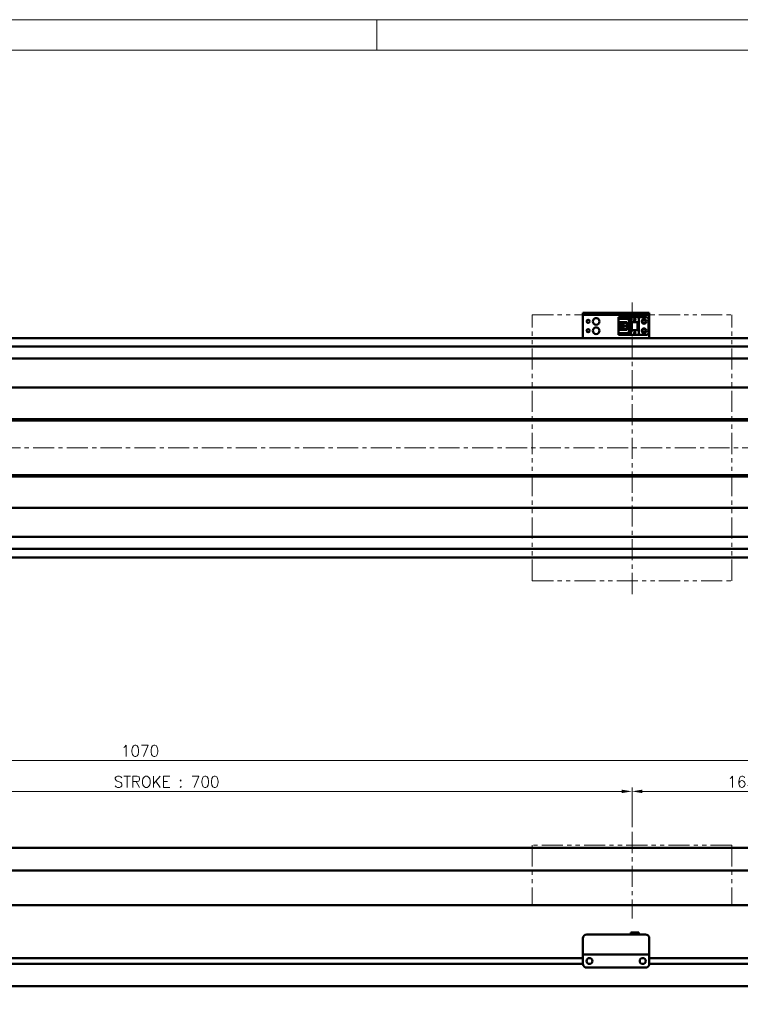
# Model space of a CAD drawing. Header units: millimetres. Extents: x 46891 to 50463, y 6223 to 9884.
# Tile 4 of 6: x 49236 to 49778, y 9144 to 9884. Entities that reach past the tile are written whole.
import ezdxf

# ---------------------------------------------------------------- set-up
doc = ezdxf.new("R2010")
doc.units = ezdxf.units.MM
doc.header["$LTSCALE"] = 0.5
doc.linetypes.add('CENTER', pattern=[50.8, 31.75, -6.35, 6.35, -6.35])
doc.linetypes.add('PHANTOM', pattern=[63.5, 31.75, -6.35, 6.35, -6.35, 6.35, -6.35])
doc.layers.get('0').update_dxf_attribs({"lineweight": 20})
doc.layers.add('1', color=1, linetype='CENTER', lineweight=13)
doc.layers.add('외형선(ISO)', color=7, linetype='Continuous', lineweight=50)
doc.styles.add('DSR TEXT', font='romans.shx', dxfattribs={"bigfont": 'whgtxt.shx'})
doc.styles.get("Standard").update_dxf_attribs({"font": 'romans.shx', "bigfont": 'whgtxt.shx'})
doc.dimstyles.new('DSR', dxfattribs={"dimscale": 2, "dimtxt": 3, "dimasz": 3, "dimexe": 0.5, "dimexo": 0.5, "dimgap": 0.5, "dimtad": 1, "dimdsep": 46, "dimtxsty": 'Standard', "dimcen": 2.5, "dimclrd": 4, "dimclre": 4, "dimclrt": 2, "dimadec": 0, "dimazin": 2, "dimtfac": 1, "dimtmove": 0, "dimatfit": 3, "dimfxl": 0, "dimlwd": -1, "dimlwe": -1, "dimarcsym": 0})

# ---------------------------------------------------------------- blocks, each defined once
blk = doc.blocks.new('A$C1C1952E1')
at = {"color": 1}
blk.add_lwpolyline([(0, 0), (420, 0), (420, 297), (0, 297)], close=True, dxfattribs=at)
at = {"color": 3}
blk.add_lwpolyline([(5, 5), (415, 5), (415, 292), (5, 292)], close=True, dxfattribs=at)
blk = doc.blocks.new('*D78')
at = {"color": 1, "linetype": 'ByBlock'}
for p, q in [((48996.92, 9277.17), (48996.92, 9307.08)), ((49696.92, 9277.17), (49696.92, 9307.08)), ((49004.72, 9304.08), (49689.12, 9304.08))]:
    blk.add_line(p, q, dxfattribs=at)
at = {"color": 1}
for points in [[(49004.72, 9305.38), (49004.72, 9302.78), (48996.92, 9304.08)], [(49689.12, 9305.38), (49689.12, 9302.78), (49696.92, 9304.08)]]:
    blk.add_solid(points, dxfattribs=at)
at = {"layer": 'Defpoints', "color": 0}
for p in [(49696.92, 9304.08), (48996.92, 9273.57), (49696.92, 9273.57)]:
    blk.add_point(p, dxfattribs=at)
at = {"color": 3, "insert": (49346.92, 9311.28), "char_height": 8.4, "attachment_point": 5, "style": 'DSR TEXT'}
blk.add_mtext('STROKE : 700', dxfattribs=at)
blk = doc.blocks.new('*D79')
at = {"color": 1, "linetype": 'ByBlock'}
for p, q in [((49696.92, 9277.17), (49696.92, 9307.08)), ((49861.92, 9265.17), (49861.92, 9307.08)), ((49704.72, 9304.08), (49854.12, 9304.08))]:
    blk.add_line(p, q, dxfattribs=at)
at = {"color": 1}
for points in [[(49704.72, 9305.38), (49704.72, 9302.78), (49696.92, 9304.08)], [(49854.12, 9305.38), (49854.12, 9302.78), (49861.92, 9304.08)]]:
    blk.add_solid(points, dxfattribs=at)
at = {"layer": 'Defpoints', "color": 0}
for p in [(49861.92, 9304.08), (49696.92, 9273.57), (49861.92, 9261.57)]:
    blk.add_point(p, dxfattribs=at)
at = {"color": 3, "insert": (49779.42, 9311.28), "char_height": 8.4, "attachment_point": 5, "style": 'DSR TEXT'}
blk.add_mtext('165', dxfattribs=at)
blk = doc.blocks.new('*D80')
at = {"color": 1, "linetype": 'ByBlock'}
for p, q in [((48791.92, 9265.17), (48791.92, 9330.33)), ((49854.12, 9327.33), (48799.72, 9327.33)), ((49861.92, 9265.17), (49861.92, 9330.33))]:
    blk.add_line(p, q, dxfattribs=at)
at = {"color": 1}
for points in [[(48799.72, 9328.63), (48799.72, 9326.03), (48791.92, 9327.33)], [(49854.12, 9328.63), (49854.12, 9326.03), (49861.92, 9327.33)]]:
    blk.add_solid(points, dxfattribs=at)
at = {"layer": 'Defpoints', "color": 0}
for p in [(48791.92, 9327.33), (48791.92, 9261.57), (49861.92, 9261.57)]:
    blk.add_point(p, dxfattribs=at)
at = {"color": 3, "insert": (49326.92, 9334.53), "char_height": 8.4, "attachment_point": 5, "style": 'DSR TEXT'}
blk.add_mtext('1070', dxfattribs=at)

msp = doc.modelspace()

# ---------------------------------------------------------------- linework, layer by layer
at = {"color": 1}
msp.add_line((49504.90132, 9884.20652), (49504.90132, 9861.39152), dxfattribs=at)
at = {"color": 6, "linetype": 'PHANTOM'}
for p, q in [((49621.91565, 9662.40815), (49771.91565, 9662.40815)), ((49621.91565, 9462.40815), (49621.91565, 9662.40815)), ((49771.91565, 9462.40815), (49771.91565, 9662.40815)), ((49621.91565, 9462.40815), (49771.91565, 9462.40815)), ((49771.91565, 9263.5696), (49621.91565, 9263.5696)), ((49621.91565, 9263.5696), (49621.91565, 9218.5696)), ((49771.91565, 9263.5696), (49771.91565, 9218.5696))]:
    msp.add_line(p, q, dxfattribs=at)
at = {"layer": '1'}
for p, q in [((49696.91565, 9452.40815), (49696.91565, 9672.40815)), ((49871.91565, 9562.40815), (48781.91565, 9562.40815)), ((49696.91565, 9273.5696), (49696.91565, 9208.5696))]:
    msp.add_line(p, q, dxfattribs=at)
at = {"layer": '외형선(ISO)'}
for p, q in [((49659.91565, 9663.90813), (49659.91565, 9663.90811)), ((49659.91565, 9663.90813), (49709.91565, 9663.90813)), ((49659.91565, 9662.30811), (49659.91565, 9663.90811)), ((49659.91565, 9662.30811), (49659.91565, 9661.80813)), ((49659.91565, 9661.80813), (49659.91565, 9646.90813)), ((49662.91565, 9663.9081), (49706.91565, 9663.9081)), ((49662.91565, 9662.3081), (49706.91565, 9662.3081)), ((49686.71565, 9660.60815), (49701.91565, 9660.60815)), ((49686.71565, 9660.60814), (49686.71565, 9659.80814)), ((49686.71565, 9660.60814), (49695.91565, 9660.60814)), ((49686.71565, 9659.80814), (49695.01565, 9659.80814)), ((49686.71565, 9659.80814), (49686.71565, 9659.30813)), ((49695.01565, 9659.80814), (49694.51565, 9659.30813)), ((49695.01565, 9659.80814), (49695.01565, 9648.00814)), ((49695.91565, 9656.90812), (49695.91565, 9660.60812)), ((49695.91565, 9660.60812), (49701.91565, 9660.60812)), ((49698.31565, 9658.30812), (49698.91565, 9659.50812)), ((49698.91565, 9659.50812), (49699.51565, 9658.30812)), ((49707.41565, 9660.60814), (49701.91565, 9660.60814)), ((49701.91565, 9660.60812), (49701.91565, 9660.60814)), ((49701.91565, 9656.90812), (49701.91565, 9660.60812)), ((49709.91565, 9663.90811), (49709.91565, 9662.30811)), ((49709.91565, 9661.80813), (49709.91565, 9662.30811)), ((49709.91565, 9646.90813), (49709.91565, 9661.80813)), ((49686.71565, 9656.70813), (49686.71565, 9659.30813)), ((49686.71565, 9659.30813), (49694.51565, 9659.30813)), ((49686.71565, 9651.10814), (49686.71565, 9656.70813)), ((49686.71565, 9656.70813), (49692.91565, 9656.70813)), ((49688.01565, 9656.70813), (49688.01565, 9651.10813)), ((49688.51565, 9656.70814), (49688.51565, 9656.35814)), ((49688.51565, 9651.45814), (49688.51565, 9656.35814)), ((49688.51565, 9656.35814), (49692.91565, 9656.35814)), ((49689.47565, 9653.10814), (49689.47565, 9654.70814)), ((49689.47565, 9654.70814), (49691.31565, 9654.70814)), ((49691.31565, 9653.10814), (49689.47565, 9653.10814)), ((49691.31565, 9654.70814), (49691.31565, 9653.10814)), ((49692.91565, 9656.70813), (49692.91565, 9651.10813)), ((49694.51565, 9659.30813), (49694.51565, 9648.50813)), ((49695.91565, 9656.90812), (49695.91565, 9650.90814)), ((49695.91565, 9656.90812), (49701.91565, 9656.90812)), ((49696.41565, 9656.90812), (49696.41565, 9650.90813)), ((49696.71565, 9650.90813), (49696.71565, 9656.90812)), ((49698.51565, 9658.30812), (49698.31565, 9658.30812)), ((49698.51565, 9657.90812), (49698.51565, 9658.30812)), ((49699.31565, 9657.90812), (49698.51565, 9657.90812)), ((49699.31565, 9658.30812), (49699.31565, 9657.90812)), ((49699.51565, 9658.30812), (49699.31565, 9658.30812)), ((49701.11565, 9656.90812), (49701.11565, 9650.90813)), ((49701.41565, 9650.90813), (49701.41565, 9656.90812)), ((49701.91565, 9656.90812), (49701.91565, 9650.90814)), ((49709.41565, 9649.20814), (49709.41565, 9658.60814)), ((49071.91565, 9644.90815), (49851.91565, 9644.90815)), ((49659.91565, 9644.90815), (49659.91565, 9646.90813)), ((49686.71565, 9648.50813), (49686.71565, 9651.10813)), ((49692.91565, 9651.10813), (49686.71565, 9651.10813)), ((49686.71565, 9648.50813), (49686.71565, 9648.00814)), ((49694.51565, 9648.50813), (49686.71565, 9648.50813)), ((49686.71565, 9648.00814), (49686.71565, 9647.20814)), ((49695.01565, 9648.00814), (49686.71565, 9648.00814)), ((49686.71565, 9647.20814), (49695.91565, 9647.20814)), ((49688.51565, 9651.45814), (49688.51565, 9651.10814)), ((49692.91565, 9651.45814), (49688.51565, 9651.45814)), ((49695.01565, 9648.00814), (49694.51565, 9648.50813)), ((49696.41565, 9650.90814), (49695.91565, 9650.90814)), ((49695.91565, 9647.20812), (49695.91565, 9650.90812)), ((49695.91565, 9650.90812), (49701.91565, 9650.90812)), ((49695.91565, 9647.20812), (49701.91565, 9647.20812)), ((49696.41565, 9650.90813), (49696.71565, 9650.90813)), ((49696.71565, 9650.90813), (49701.11565, 9650.90813)), ((49698.31565, 9648.70812), (49698.91565, 9649.90812)), ((49698.51565, 9648.70812), (49698.31565, 9648.70812)), ((49698.51565, 9648.30812), (49698.51565, 9648.70812)), ((49699.31565, 9648.30812), (49698.51565, 9648.30812)), ((49698.91565, 9649.90812), (49699.51565, 9648.70812)), ((49699.31565, 9648.70812), (49699.31565, 9648.30812)), ((49699.51565, 9648.70812), (49699.31565, 9648.70812)), ((49701.11565, 9650.90813), (49701.41565, 9650.90813)), ((49701.91565, 9650.90814), (49701.41565, 9650.90814)), ((49701.91565, 9647.20812), (49701.91565, 9650.90812)), ((49707.41565, 9647.20814), (49701.91565, 9647.20814)), ((49709.91565, 9646.90813), (49709.91565, 9644.90815)), ((49071.91565, 9638.40815), (49851.91565, 9638.40815)), ((49851.91565, 9629.40815), (48801.91565, 9629.40815)), ((49851.91565, 9607.63556), (48801.91565, 9607.63556)), ((49838.41565, 9583.40815), (48815.41565, 9583.40815)), ((49837.94702, 9583.90815), (48815.88428, 9583.90815)), ((49837.94702, 9582.90815), (48815.88428, 9582.90815)), ((49838.41565, 9541.40815), (48815.41565, 9541.40815)), ((49837.94702, 9541.90815), (48815.88428, 9541.90815)), ((49837.94702, 9540.90815), (48815.88428, 9540.90815)), ((49851.91565, 9517.18074), (48801.91565, 9517.18074)), ((49851.91565, 9495.40815), (48801.91565, 9495.40815)), ((49071.91565, 9486.40815), (49851.91565, 9486.40815)), ((49071.91565, 9479.90815), (49851.91565, 9479.90815)), ((49851.91565, 9261.5696), (49071.91565, 9261.5696)), ((49851.91565, 9244.5696), (49071.91565, 9244.5696)), ((48801.91565, 9218.5696), (49851.91565, 9218.5696)), ((49659.91565, 9183.56979), (49659.91565, 9193.56979)), ((49662.91565, 9196.56979), (49706.91565, 9196.56979)), ((49695.91565, 9198.06979), (49695.91565, 9196.56979)), ((49695.91565, 9198.06979), (49701.91565, 9198.06979)), ((49701.91565, 9198.06979), (49701.91565, 9196.56979)), ((49709.91565, 9193.56979), (49709.91565, 9183.56979)), ((49055.91565, 9178.8196), (49659.91565, 9178.8196)), ((49055.91565, 9178.8196), (49659.91565, 9178.8196)), ((49659.91565, 9183.56979), (49659.91565, 9181.56979)), ((49659.91565, 9181.56976), (49659.91565, 9181.56979)), ((49659.91565, 9181.56979), (49709.91565, 9181.56979)), ((49659.91565, 9181.06976), (49659.91565, 9181.56976)), ((49659.91565, 9174.56976), (49659.91565, 9181.06976)), ((49664.88884, 9178.8196), (49664.94246, 9178.8196)), ((49704.88884, 9178.8196), (49704.94246, 9178.8196)), ((49709.91565, 9181.56979), (49709.91565, 9183.56979)), ((49709.91565, 9181.56979), (49709.91565, 9181.56976)), ((49709.91565, 9181.56976), (49709.91565, 9181.06976)), ((49709.91565, 9181.06976), (49709.91565, 9174.56976)), ((49709.91565, 9178.8196), (49851.91565, 9178.8196)), ((49055.9052, 9174.3196), (49659.9261, 9174.3196)), ((49055.9052, 9174.3196), (49659.9261, 9174.3196)), ((49662.91565, 9171.56976), (49706.91565, 9171.56976)), ((49709.9052, 9174.3196), (49851.91565, 9174.3196)), ((48801.91565, 9157.5696), (49851.91565, 9157.5696))]:
    msp.add_line(p, q, dxfattribs=at)
for centre, radius in [((49669.91565, 9657.40815), 2.5), ((49663.91565, 9657.40815), 1.2295), ((49669.91565, 9650.40815), 2.5), ((49705.91565, 9657.40814), 1.75), ((49705.91565, 9650.40814), 1.75), ((49705.91565, 9657.40815), 1.2295), ((49663.91565, 9650.40815), 1.2295), ((49705.91565, 9650.40815), 1.2295), ((49664.91565, 9176.56976), 2.25), ((49704.91565, 9176.56976), 2.25)]:
    msp.add_circle(centre, radius, dxfattribs=at)
for centre, radius, start, end in [((49707.41565, 9658.60814), 2, 0, 90), ((49707.41565, 9649.20814), 2, 270, 0), ((49662.91565, 9193.56979), 3, 90, 180), ((49706.91565, 9193.56979), 3, 0, 90), ((49662.91565, 9174.56976), 3, 180, 270), ((49706.91565, 9174.56976), 3, 270, 0)]:
    msp.add_arc(centre, radius, start, end, dxfattribs=at)
at = {"layer": '외형선(ISO)', "extrusion": (0, 0, -1)}
for centre, major_axis, start_param, end_param in [((49662.91565, 9663.90811), (-3, 0), 4.712389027, 6.283185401), ((49662.91565, 9662.30811), (-3, 0), 4.71238898, 6.283185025), ((49706.91565, 9663.90811), (3, 0), 0, 1.570796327), ((49706.91565, 9662.30811), (3, 0), 0.000000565, 1.570796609)]:
    msp.add_ellipse(centre, major_axis=major_axis, ratio=0.00001, start_param=start_param, end_param=end_param, dxfattribs=at)

# ---------------------------------------------------------------- block references
at = {"xscale": 4.563000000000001, "yscale": 4.563000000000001, "zscale": 4.563000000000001}
msp.add_blockref('A$C1C1952E1', (48546.67132, 8528.99552), dxfattribs=at)

# ---------------------------------------------------------------- dimensions: what is measured, and where the dimension line sits
for base, p1, p2, picture, middle in [((48791.91565, 9327.32939), (49861.91565, 9261.5696), (48791.91565, 9261.5696), '*D80', (49326.91565, 9334.52939)), ((49861.91565, 9304.07631), (49696.91565, 9273.5696), (49861.91565, 9261.5696), '*D79', (49779.41565, 9311.27631))]:
    dim = msp.add_linear_dim(base=base, p1=p1, p2=p2, dimstyle='DSR', override={"dimscale": 3, "dimtxt": 2.8, "dimasz": 2.600136, "dimexe": 1, "dimexo": 1.2, "dimgap": 1, "dimdec": 4, "dimtxsty": 'DSR TEXT', "dimclrd": 1, "dimclre": 1, "dimclrt": 3, "dimtdec": 4, "dimtix": 1})
    dim.commit()
    dim.dimension.update_dxf_attribs({"geometry": picture, "text_midpoint": middle})
dim = msp.add_linear_dim(base=(49696.91565, 9304.07631), p1=(48996.91565, 9273.5696), p2=(49696.91565, 9273.5696), text='STROKE : <>', dimstyle='DSR', override={"dimscale": 3, "dimtxt": 2.8, "dimasz": 2.600136, "dimexe": 1, "dimexo": 1.2, "dimgap": 1, "dimdec": 4, "dimtxsty": 'DSR TEXT', "dimclrd": 1, "dimclre": 1, "dimclrt": 3, "dimtdec": 4, "dimtix": 1})
dim.commit()
dim.dimension.update_dxf_attribs({"geometry": '*D78', "text_midpoint": (49346.91565, 9311.27631)})

doc.saveas('drawing.dxf')
